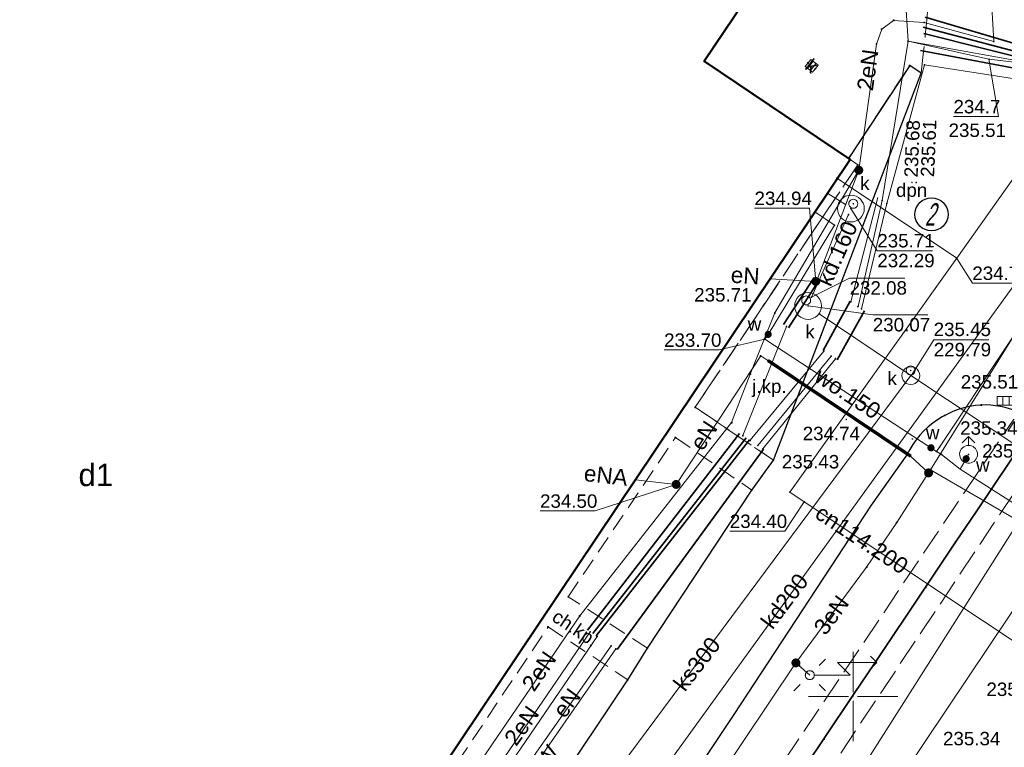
# Model space of a CAD drawing. Header units: metres. Extents: x 6603648 to 6604252, y 5739748 to 5740166.
# Tile 59 of 114: x 6603753 to 6603808, y 5740047 to 5740088. Entities that reach past the tile are written whole.
import ezdxf
from ezdxf.enums import TextEntityAlignment as Align

# ---------------------------------------------------------------- set-up
doc = ezdxf.new("R2010")
doc.units = ezdxf.units.M
doc.header["$PDSIZE"] = 0.75
for name, pattern in [('ARK_LIN', [50, 50, 0]), ('PRZER2-1', [1.5, 1, -0.5]), ('PRZER3-1', [2, 1.5, -0.5])]:
    doc.linetypes.add(name, pattern=pattern)
doc.layers.get('0').update_dxf_attribs({"linetype": 'CONTINUOUS'})
for name, color, linetype, lineweight, true_color in [('GESBZO', 7, 'CONTINUOUS', 50, 0x0a0909), ('GESBZO_O', 7, 'CONTINUOUS', 50, 0x0a0909), ('GSLKOU', 7, 'CONTINUOUS', 18, 0x0a0909), ('GSLKRW', 7, 'CONTINUOUS', 25, 0x0a0909), ('GSLTTR', 7, 'CONTINUOUS', 35, 0x0a0909), ('GSPPRB', 7, 'CONTINUOUS', 18, 0x0a0909), ('GSPWPS', 7, 'CONTINUOUS', 13, 0x0a0909), ('GSPWPS_O', 7, 'CONTINUOUS', 13, 0x0a0909), ('GSSKOA', 7, 'CONTINUOUS', 18, 0x0a0909), ('GSSKOA_O', 7, 'CONTINUOUS', 18, 0x0a0909), ('GSSKOD', 7, 'CONTINUOUS', 18, 0x0a0909), ('GSSKOD_O', 7, 'CONTINUOUS', 18, 0x0a0909), ('GULCNP', 7, 'CONTINUOUS', 18, 0xd200d2), ('GULCNP_O', 7, 'CONTINUOUS', 18, 0xd200d2), ('GULENN', 1, 'CONTINUOUS', 18, 0xff0000), ('GULENN_O', 1, 'CONTINUOUS', 18, 0xff0000), ('GULEOR', 1, 'CONTINUOUS', 35, 0xff0000), ('GULEWN', 1, 'CONTINUOUS', 18, 0xff0000), ('GULEWN_O', 1, 'CONTINUOUS', 18, 0xff0000), ('GULIPR', 7, 'CONTINUOUS', 18, 0x0a0909), ('GULKDK', 7, 'CONTINUOUS', 18, 0x0a0909), ('GULKDK_O', 7, 'CONTINUOUS', 18, 0x0a0909), ('GULKDP', 7, 'CONTINUOUS', 18, 0x803300), ('GULKDP_O', 7, 'CONTINUOUS', 18, 0x803300), ('GULKSP', 7, 'CONTINUOUS', 18, 0x803300), ('GULKSP_O', 7, 'CONTINUOUS', 18, 0x803300), ('GULWOP', 5, 'CONTINUOUS', 18, 0x0000ff), ('GULWOP_O', 5, 'CONTINUOUS', 18, 0x0000ff), ('GUPENP_O', 1, 'CONTINUOUS', 18, 0xff0000), ('GUPISL', 7, 'CONTINUOUS', 18, 0x0a0909), ('GUPKKS', 7, 'CONTINUOUS', 18, 0x0a0909), ('GUPKSD', 7, 'CONTINUOUS', 18, 0x803300), ('GUPKWZ', 7, 'CONTINUOUS', 18, 0x0a0909), ('GUPKWZ_O', 7, 'CONTINUOUS', 18, 0x0a0909), ('GUPWDT', 7, 'CONTINUOUS', 18, 0x0a0909), ('GUSIKP', 7, 'CONTINUOUS', 18, 0x0a0909)]:
    doc.layers.add(name, color=color, linetype=linetype, lineweight=lineweight, true_color=true_color)
for name, color, linetype, true_color in [('GUPCSH', 7, 'CONTINUOUS', 0xd200d2), ('GUPCSH_O', 7, 'CONTINUOUS', 0xd200d2), ('GUPESH', 1, 'CONTINUOUS', 0xff0000), ('GUPESH_O', 1, 'CONTINUOUS', 0xff0000), ('GUPEUI', 7, 'CONTINUOUS', 0x0a0909), ('GUPISH', 7, 'CONTINUOUS', 0x0a0909), ('GUPISH_O', 7, 'CONTINUOUS', 0x0a0909), ('GUPKSH', 7, 'CONTINUOUS', 0x803300), ('GUPKSH_O', 7, 'CONTINUOUS', 0x803300), ('GUPWSH', 5, 'CONTINUOUS', 0x0000ff), ('GUPWSH_O', 5, 'CONTINUOUS', 0x0000ff), ('GUPWZA', 7, 'CONTINUOUS', 0x0a0909), ('GUPWZA_O', 7, 'CONTINUOUS', 0x0a0909)]:
    doc.layers.add(name, color=color, linetype=linetype, true_color=true_color)
doc.layers.add('PKT_ARK', color=7, linetype='ARK_LIN', lineweight=18)
doc.styles.add('Arial', font='arial.ttf')
doc.styles.add('GEOS_050', font='GEOS_050', dxfattribs={"oblique": 15, "height": 2.5})

# ---------------------------------------------------------------- blocks, each defined once
blk = doc.blocks.new('GSPPRB0')
at = {"color": 0, "lineweight": 18}
blk.add_lwpolyline([(-0.007955, 0.0225), (0.007955, 0.0225), (0.0225, 0.007955), (0.0225, -0.007955), (0.007955, -0.0225), (-0.007955, -0.0225), (-0.0225, -0.007955), (-0.0225, 0.007955)], close=True, dxfattribs=at)
blk = doc.blocks.new('GUPISL1_5')
at = {"color": 0}
for points in [[(0.25, 0), (2.25, 0), (1.55, 0.7), (3.75, 0.7)], [(3.396745, 1.05234), (3.75, 0.7), (3.396745, 0.34766)]]:
    blk.add_lwpolyline(points, dxfattribs=at)
blk.add_lwpolyline([(0.25, 0), (0.241481, -0.064705), (0.216506, -0.125), (0.176777, -0.176777), (0.125, -0.216506), (0.064705, -0.241481), (0, -0.25), (-0.064705, -0.241481), (-0.125, -0.216506), (-0.176777, -0.176777), (-0.216506, -0.125), (-0.241481, -0.064705), (-0.25, 0), (-0.241481, 0.064705), (-0.216506, 0.125), (-0.176777, 0.176777), (-0.125, 0.216506), (-0.064705, 0.241481), (0, 0.25), (0.064705, 0.241481), (0.125, 0.216506), (0.176777, 0.176777), (0.216506, 0.125), (0.241481, 0.064705)], close=True, dxfattribs=at)
blk = doc.blocks.new('GUPISL1_4')
at = {"color": 0}
blk.add_lwpolyline([(0.25, 0), (0.241481, -0.064705), (0.216506, -0.125), (0.176777, -0.176777), (0.125, -0.216506), (0.064705, -0.241481), (0, -0.25), (-0.064705, -0.241481), (-0.125, -0.216506), (-0.176777, -0.176777), (-0.216506, -0.125), (-0.241481, -0.064705), (-0.25, 0), (-0.241481, 0.064705), (-0.216506, 0.125), (-0.176777, 0.176777), (-0.125, 0.216506), (-0.064705, 0.241481), (0, 0.25), (0.064705, 0.241481), (0.125, 0.216506), (0.176777, 0.176777), (0.216506, 0.125), (0.241481, 0.064705)], close=True, dxfattribs=at)
blk = doc.blocks.new('GUPISL1_10')
at = {"color": 0}
for points in [[(-0.883883, 0.883883), (-0.53033, 0.53033)], [(0.883883, 0.883883), (0.53033, 0.53033)], [(-0.883883, -0.883883), (-0.53033, -0.53033)], [(0.883883, -0.883883), (0.53033, -0.53033)]]:
    blk.add_lwpolyline(points, dxfattribs=at)
blk.add_lwpolyline([(0.25, 0), (0.234922, -0.085505), (0.19151, -0.160697), (0.125, -0.216507), (0.064705, -0.241482), (0, -0.25), (-0.064705, -0.241482), (-0.125, -0.216507), (-0.183262, -0.170042), (-0.225242, -0.10847), (-0.247207, -0.03726), (-0.247207, 0.03726), (-0.225242, 0.10847), (-0.183262, 0.170042), (-0.125, 0.216507), (-0.05563, 0.243732), (0.018682, 0.2493), (0.091335, 0.232718), (0.155872, 0.195458), (0.20656, 0.14083), (0.238893, 0.07369)], close=True, dxfattribs=at)
blk = doc.blocks.new('GUPESH1')
blk.add_hatch(color=0).paths.add_polyline_path([(0, 0.045), (-0.011647, 0.043467), (-0.0225, 0.038971), (-0.03182, 0.03182), (-0.038971, 0.0225), (-0.043467, 0.011647), (-0.045, 0), (-0.043467, -0.011647), (-0.038971, -0.0225), (-0.03182, -0.03182), (-0.0225, -0.038971), (-0.011647, -0.043467), (0, -0.045), (0.011647, -0.043467), (0.0225, -0.038971), (0.03182, -0.03182), (0.038971, -0.0225), (0.043467, -0.011647), (0.045, 0), (0.043467, 0.011647), (0.038971, 0.0225), (0.03182, 0.03182), (0.0225, 0.038971), (0.011647, 0.043467)])
blk = doc.blocks.new('GUPEUI1')
blk.add_hatch(color=0).paths.add_polyline_path([(0, 0.25), (-0.064705, 0.241481), (-0.125, 0.216506), (-0.176777, 0.176777), (-0.216506, 0.125), (-0.241481, 0.064705), (-0.25, 0), (-0.241481, -0.064705), (-0.216506, -0.125), (-0.176777, -0.176777), (-0.125, -0.216506), (-0.064705, -0.241481), (0, -0.25), (0.064705, -0.241481), (0.125, -0.216506), (0.176777, -0.176777), (0.216506, -0.125), (0.241481, -0.064705), (0.25, 0), (0.241481, 0.064705), (0.216506, 0.125), (0.176777, 0.176777), (0.125, 0.216506), (0.064705, 0.241481)])
blk = doc.blocks.new('GUPKWZ1_1')
at = {"color": 0}
blk.add_lwpolyline([(0.25, 0), (0.241481, -0.064705), (0.216506, -0.125), (0.176777, -0.176777), (0.125, -0.216506), (0.064705, -0.241481), (0, -0.25), (-0.064705, -0.241481), (-0.125, -0.216506), (-0.176777, -0.176777), (-0.216506, -0.125), (-0.241481, -0.064705), (-0.25, 0), (-0.241481, 0.064705), (-0.216506, 0.125), (-0.176777, 0.176777), (-0.125, 0.216506), (-0.064705, 0.241481), (0, 0.25), (0.064705, 0.241481), (0.125, 0.216506), (0.176777, 0.176777), (0.216506, 0.125), (0.241481, 0.064705)], close=True, dxfattribs=at)
blk = doc.blocks.new('GUPKKS1')
at = {"color": 0}
blk.add_lwpolyline([(0.5, -0.25), (-0.5, -0.25), (-0.5, 0.25), (0.5, 0.25)], close=True, dxfattribs=at)
for points in [[(-0.175, -0.25), (-0.175, 0.25)], [(0.175, -0.25), (0.175, 0.25)]]:
    blk.add_lwpolyline(points, dxfattribs=at)
blk = doc.blocks.new('GUPKSD1_1')
at = {"color": 0}
blk.add_lwpolyline([(0.5, 0), (0.482963, -0.12941), (0.433013, -0.25), (0.353553, -0.353553), (0.25, -0.433013), (0.12941, -0.482963), (0, -0.5), (-0.12941, -0.482963), (-0.25, -0.433013), (-0.353553, -0.353553), (-0.433013, -0.25), (-0.482963, -0.12941), (-0.5, 0), (-0.482963, 0.12941), (-0.433013, 0.25), (-0.353553, 0.353553), (-0.25, 0.433013), (-0.12941, 0.482963), (0, 0.5), (0.12941, 0.482963), (0.25, 0.433013), (0.353553, 0.353553), (0.433013, 0.25), (0.482963, 0.12941)], close=True, dxfattribs=at)
blk = doc.blocks.new('GUPWDT1')
at = {"color": 0}
blk.add_lwpolyline([(0.5, 0), (0.492404, -0.086824), (0.469846, -0.17101), (0.433013, -0.25), (0.383022, -0.321394), (0.321394, -0.383022), (0.25, -0.433013), (0.17101, -0.469846), (0.086824, -0.492404), (0, -0.5), (-0.086824, -0.492404), (-0.17101, -0.469846), (-0.25, -0.433013), (-0.32743, -0.377875), (-0.393027, -0.309079), (-0.444418, -0.229113), (-0.479746, -0.140866), (-0.497736, -0.047528), (-0.497736, 0.047528), (-0.479746, 0.140866), (-0.444418, 0.229113), (-0.393027, 0.309079), (-0.32743, 0.377875), (-0.25, 0.433013), (-0.163534, 0.4725), (-0.071157, 0.494911), (0.023791, 0.499434), (0.117879, 0.485906), (0.207708, 0.454816), (0.290028, 0.407288), (0.361867, 0.34504), (0.420627, 0.27032), (0.464184, 0.185831), (0.490964, 0.094626)], close=True, dxfattribs=at)
for points in [[(0.5, 0), (1, 0)], [(0.646447, 0.353553), (1, 0), (0.646447, -0.353553)]]:
    blk.add_lwpolyline(points, dxfattribs=at)
blk = doc.blocks.new('GUPWSH1')
blk.add_hatch(color=0).paths.add_polyline_path([(0, 0.045), (-0.011647, 0.043467), (-0.0225, 0.038971), (-0.03182, 0.03182), (-0.038971, 0.0225), (-0.043467, 0.011647), (-0.045, 0), (-0.043467, -0.011647), (-0.038971, -0.0225), (-0.03182, -0.03182), (-0.0225, -0.038971), (-0.011647, -0.043467), (0, -0.045), (0.011647, -0.043467), (0.0225, -0.038971), (0.03182, -0.03182), (0.038971, -0.0225), (0.043467, -0.011647), (0.045, 0), (0.043467, 0.011647), (0.038971, 0.0225), (0.03182, 0.03182), (0.0225, 0.038971), (0.011647, 0.043467)])
blk = doc.blocks.new('GUPKSH1')
blk.add_hatch(color=0).paths.add_polyline_path([(0, 0.045), (-0.011647, 0.043467), (-0.0225, 0.038971), (-0.03182, 0.03182), (-0.038971, 0.0225), (-0.043467, 0.011647), (-0.045, 0), (-0.043467, -0.011647), (-0.038971, -0.0225), (-0.03182, -0.03182), (-0.0225, -0.038971), (-0.011647, -0.043467), (0, -0.045), (0.011647, -0.043467), (0.0225, -0.038971), (0.03182, -0.03182), (0.038971, -0.0225), (0.043467, -0.011647), (0.045, 0), (0.043467, 0.011647), (0.038971, 0.0225), (0.03182, 0.03182), (0.0225, 0.038971), (0.011647, 0.043467)])
blk = doc.blocks.new('GUPWZA1')
blk.add_hatch(color=0).paths.add_polyline_path([(0, 0.2), (-0.051764, 0.193185), (-0.1, 0.173205), (-0.141421, 0.141421), (-0.173205, 0.1), (-0.193185, 0.051764), (-0.2, 0), (-0.193185, -0.051764), (-0.173205, -0.1), (-0.141421, -0.141421), (-0.1, -0.173205), (-0.051764, -0.193185), (0, -0.2), (0.051764, -0.193185), (0.1, -0.173205), (0.141421, -0.141421), (0.173205, -0.1), (0.193185, -0.051764), (0.2, 0), (0.193185, 0.051764), (0.173205, 0.1), (0.141421, 0.141421), (0.1, 0.173205), (0.051764, 0.193185)])
blk = doc.blocks.new('GUPISH1')
blk.add_hatch(color=0).paths.add_polyline_path([(0, 0.045), (-0.011647, 0.043467), (-0.0225, 0.038971), (-0.03182, 0.03182), (-0.038971, 0.0225), (-0.043467, 0.011647), (-0.045, 0), (-0.043467, -0.011647), (-0.038971, -0.0225), (-0.03182, -0.03182), (-0.0225, -0.038971), (-0.011647, -0.043467), (0, -0.045), (0.011647, -0.043467), (0.0225, -0.038971), (0.03182, -0.03182), (0.038971, -0.0225), (0.043467, -0.011647), (0.045, 0), (0.043467, 0.011647), (0.038971, 0.0225), (0.03182, 0.03182), (0.0225, 0.038971), (0.011647, 0.043467)])
blk = doc.blocks.new('GUPCSH1')
blk.add_hatch(color=0).paths.add_polyline_path([(0, 0.045), (-0.011647, 0.043467), (-0.0225, 0.038971), (-0.03182, 0.03182), (-0.038971, 0.0225), (-0.043467, 0.011647), (-0.045, 0), (-0.043467, -0.011647), (-0.038971, -0.0225), (-0.03182, -0.03182), (-0.0225, -0.038971), (-0.011647, -0.043467), (0, -0.045), (0.011647, -0.043467), (0.0225, -0.038971), (0.03182, -0.03182), (0.038971, -0.0225), (0.043467, -0.011647), (0.045, 0), (0.043467, 0.011647), (0.038971, 0.0225), (0.03182, 0.03182), (0.0225, 0.038971), (0.011647, 0.043467)])
blk = doc.blocks.new('GSPWPS1')
blk.add_hatch(color=0).paths.add_polyline_path([(0, 0.045), (-0.011647, 0.043467), (-0.0225, 0.038971), (-0.03182, 0.03182), (-0.038971, 0.0225), (-0.043467, 0.011647), (-0.045, 0), (-0.043467, -0.011647), (-0.038971, -0.0225), (-0.03182, -0.03182), (-0.0225, -0.038971), (-0.011647, -0.043467), (0, -0.045), (0.011647, -0.043467), (0.0225, -0.038971), (0.03182, -0.03182), (0.038971, -0.0225), (0.043467, -0.011647), (0.045, 0), (0.043467, 0.011647), (0.038971, 0.0225), (0.03182, 0.03182), (0.0225, 0.038971), (0.011647, 0.043467)])
blk = doc.blocks.new('GULKDK2')
at = {"color": 0}
blk.add_lwpolyline([(0, 0.25), (0, -0.25)], dxfattribs=at)
blk = doc.blocks.new('GULKDK1')
at = {"color": 0}
blk.add_lwpolyline([(0, 0.25), (0, -0.25)], dxfattribs=at)
blk = doc.blocks.new('ASS_SYM', base_point=(826.5, 303.25))
at = {"layer": 'PKT_ARK'}
for p, q in [((826.5, 303.5), (826.5, 305.75)), ((826.25, 303.25), (824, 303.25)), ((826.75, 303.25), (829, 303.25)), ((826.5, 303), (826.5, 300.75))]:
    blk.add_line(p, q, dxfattribs=at)
blk.add_point((826.5, 303.25), dxfattribs=at)
blk.add_point((826.5, 303.25), dxfattribs=at)

msp = doc.modelspace()

# ---------------------------------------------------------------- linework, layer by layer
msp.add_circle((6603804.379, 5740076.93), 0.928)
at = {"layer": 'GESBZO', "color": 18, "linetype": 'Continuous', "lineweight": 50, "true_color": 0x0a0909}
msp.add_lwpolyline([(6603761.366, 5740113.074), (6603795.022, 5740090.472), (6603791.683, 5740085.493), (6603799.835, 5740079.991), (6603757.379, 5740016.708), (6603715.538, 5740044.785)], close=True, dxfattribs=at)
at = {"layer": 'GSLKOU', "color": 18, "linetype": 'PRZER3-1', "lineweight": 18, "true_color": 0x0a0909}
for points in [[(6603809.243, 5740065.882), (6603754.818, 5739984.99)], [(6603811.237, 5740064.731), (6603757.034, 5739983.47)]]:
    msp.add_lwpolyline(points, dxfattribs=at)
at = {"layer": 'GSLKRW', "color": 18, "linetype": 'Continuous', "lineweight": 25, "true_color": 0x0a0909}
for points in [[(6603803.8, 5740084.82), (6603803.16, 5740085.24), (6603799.742, 5740080.054)], [(6603753.371, 5740000.151), (6603765.668, 5740018.361), (6603766.655, 5740019.953), (6603778.475, 5740037.568), (6603779.066, 5740038.432), (6603787.402, 5740050.94), (6603788.507, 5740052.702), (6603794.339, 5740061.531), (6603795.553, 5740063.198), (6603803.8, 5740084.82)]]:
    msp.add_lwpolyline(points, dxfattribs=at)
msp.add_lwpolyline([(6603809.243, 5740065.882, 0.116601), (6603807.165, 5740066.28, 0.272106), (6603803.01, 5740063.496), (6603801.016, 5740060.696), (6603793.328, 5740048.989), (6603771.753, 5740016.61), (6603767.45, 5740010.203), (6603754.319, 5739990.676, 0.390296), (6603754.818, 5739984.99)], format="xyb", dxfattribs=at)
at = {"layer": 'GSLTTR', "color": 18, "linetype": 'Continuous', "lineweight": 35, "true_color": 0x0a0909}
msp.add_lwpolyline([(6603809.69, 5740064.5), (6603806.88, 5740060.32), (6603805.72, 5740058.63), (6603804.05, 5740056.1), (6603801.2, 5740051.85), (6603800.05, 5740050.17), (6603798.37, 5740047.63), (6603795.52, 5740043.39)], dxfattribs=at)
at = {"layer": 'GSSKOA', "color": 18, "linetype": 'PRZER3-1', "lineweight": 18, "true_color": 0x0a0909}
msp.add_lwpolyline([(6603803.8, 5740084.82), (6603803.16, 5740085.24), (6603799.742, 5740080.054), (6603791.683, 5740085.493), (6603795.022, 5740090.472), (6603761.366, 5740113.074), (6603767.16, 5740121.58), (6603769.2, 5740120.24), (6603770.58, 5740119.31), (6603772.39, 5740118.11), (6603775.56, 5740115.96), (6603778, 5740114.35), (6603781.85, 5740111.72), (6603784.24, 5740110.16), (6603788.19, 5740107.47), (6603790.63, 5740105.87), (6603794.75, 5740103.06), (6603797.19, 5740101.47), (6603801.4, 5740098.6), (6603803.01, 5740099.18), (6603804.27, 5740101.79), (6603804.53, 5740101.67, -0.037289)], format="xyb", close=True, dxfattribs=at)
msp.add_lwpolyline([(6603799.835, 5740079.991), (6603800.26, 5740079.699), (6603791.176, 5740066.154), (6603795.553, 5740063.198), (6603803.8, 5740084.82), (6603803.16, 5740085.24), (6603799.742, 5740080.054)], close=True, dxfattribs=at)
at = {"layer": 'GSSKOD', "color": 18, "linetype": 'PRZER2-1', "lineweight": 18, "true_color": 0x0a0909}
msp.add_lwpolyline([(6603770.778, 5740036.68), (6603771.22, 5740036.354), (6603782.951, 5740053.885), (6603787.402, 5740050.94), (6603788.507, 5740052.702), (6603784.086, 5740055.567), (6603790.066, 5740064.469), (6603794.339, 5740061.531), (6603795.553, 5740063.198), (6603791.176, 5740066.154), (6603800.26, 5740079.699), (6603799.835, 5740079.991)], close=True, dxfattribs=at)
at = {"layer": 'GULCNP', "color": 212, "linetype": 'Continuous', "lineweight": 18, "true_color": 0xd200d2}
for points in [[(6603823.96, 5740123.353), (6603823.805, 5740120.252), (6603825.79, 5740120.182), (6603825.634, 5740117.49), (6603825.216, 5740110.493), (6603825.054, 5740107.861), (6603827.955, 5740105.758), (6603805.789, 5740074.476)], [(6603805.789, 5740074.476), (6603799.125, 5740078.933)], [(6603805.789, 5740074.476), (6603796.472, 5740061.415), (6603797.26, 5740060.867)], [(6603812.191, 5740050.958), (6603797.26, 5740060.867)]]:
    msp.add_lwpolyline(points, dxfattribs=at)
at = {"layer": 'GULENN', "color": 1, "linetype": 'Continuous', "lineweight": 18, "true_color": 0xff0000}
for points in [[(6603799.742, 5740091.786), (6603801.76, 5740091.59), (6603802.24, 5740092.02), (6603802.831, 5740090.348), (6603803.067, 5740086.602), (6603810.766, 5740085.216), (6603811.044, 5740080.851), (6603813.297, 5740078.195), (6603814.573, 5740076.45), (6603814.83, 5740076.951)], [(6603807.86, 5740086.58), (6603803.966, 5740087.65), (6603802.263, 5740087.766), (6603801.596, 5740087.271), (6603801.307, 5740086.441), (6603800.318, 5740079.397)], [(6603800.273, 5740071.783), (6603801.625, 5740077.701), (6603803.067, 5740086.602), (6603807.591, 5740085.594), (6603810.766, 5740085.216), (6603814.42, 5740083.569)], [(6603800.318, 5740079.397), (6603795.622, 5740071.423), (6603794.255, 5740068.006), (6603793.21, 5740065.297), (6603784.722, 5740054.499), (6603777.097, 5740043.321), (6603767.733, 5740028.993), (6603763.288, 5740022.216), (6603757.981, 5740013.095)], [(6603800.318, 5740079.397), (6603797.982, 5740073.287)], [(6603814.24, 5740078.594), (6603804.327, 5740062.662)], [(6603799.868, 5740072.045), (6603801.381, 5740077.866)], [(6603795.369, 5740073.335), (6603797.914, 5740073.182)], [(6603793.836, 5740064.572), (6603796.275, 5740070.663)], [(6603795.242, 5740068.771), (6603794.837, 5740069.033), (6603790.11, 5740061.847)], [(6603794.242, 5740064.311), (6603798.363, 5740069.294)], [(6603794.677, 5740064.019), (6603798.778, 5740069.012)], [(6603804.217, 5740062.492), (6603803.211, 5740063.42)], [(6603804.217, 5740062.492), (6603802.435, 5740059.724), (6603800.755, 5740057.23), (6603796.801, 5740051.879)], [(6603804.217, 5740062.492), (6603804.327, 5740062.662), (6603815.641, 5740056.098)], [(6603790.11, 5740061.847), (6603787.837, 5740062.108)], [(6603768.076, 5740028.379), (6603785.304, 5740053.609)], [(6603768.461, 5740028.127), (6603785.689, 5740053.357)], [(6603768.917, 5740027.822), (6603786.48, 5740052.833)], [(6603796.801, 5740051.879), (6603779, 5740025.287), (6603780.328, 5740025.437), (6603779, 5740025.287), (6603768.546, 5740009.905)], [(6603796.801, 5740051.879), (6603797.579, 5740051.194)]]:
    msp.add_lwpolyline(points, dxfattribs=at)
at = {"layer": 'GULEOR', "color": 1, "linetype": 'Continuous', "lineweight": 35, "true_color": 0xff0000}
for points in [[(6603804.031, 5740087.936), (6603810.711, 5740085.975)], [(6603810.568, 5740085.642), (6603803.921, 5740087.387)], [(6603810.613, 5740085.363), (6603803.948, 5740087.03)], [(6603803.767, 5740086.086), (6603810.483, 5740084.822)], [(6603797.83, 5740073.394), (6603796.112, 5740070.779)], [(6603796.386, 5740070.595), (6603798.084, 5740073.229)], [(6603798.322, 5740069.323), (6603799.837, 5740072.074)], [(6603800.628, 5740071.55), (6603799.113, 5740068.799)], [(6603795.214, 5740068.73), (6603803.184, 5740063.379)], [(6603803.239, 5740063.462), (6603795.27, 5740068.813)], [(6603793.654, 5740064.689), (6603785.162, 5740053.706)], [(6603785.456, 5740053.512), (6603794.029, 5740064.446)], [(6603785.638, 5740053.396), (6603794.201, 5740064.33)], [(6603794.992, 5740063.815), (6603786.814, 5740052.619)]]:
    msp.add_lwpolyline(points, dxfattribs=at)
at = {"layer": 'GULEWN', "color": 1, "linetype": 'Continuous', "lineweight": 18, "true_color": 0xff0000}
for points in [[(6603800.466, 5740071.657), (6603801.878, 5740077.536), (6603803.983, 5740085.28), (6603812.155, 5740084.015), (6603814.325, 5740083.337)], [(6603794.951, 5740063.835), (6603799.011, 5740068.867)], [(6603769.313, 5740027.564), (6603786.743, 5740052.658)]]:
    msp.add_lwpolyline(points, dxfattribs=at)
at = {"layer": 'GULIPR', "color": 18, "linetype": 'Continuous', "lineweight": 18, "true_color": 0x0a0909}
msp.add_lwpolyline([(6603968.619, 5740144.814), (6603975.25, 5740116.21), (6603975.36, 5740113.47), (6603975.12, 5740112.55), (6603973.98, 5740112.37), (6603950.48, 5740113.94), (6603946.84, 5740115.52), (6603849.45, 5740122.18), (6603848.6, 5740122), (6603848.27, 5740121.27), (6603845.59, 5740105.6), (6603845.42, 5740103.94), (6603844.83, 5740102.79), (6603829.34, 5740084.41), (6603811.06, 5740057.99), (6603764.25, 5739988.16), (6603763.98, 5739987.31), (6603764.04, 5739986.41), (6603764.26, 5739984.35), (6603764.21, 5739983.52), (6603763.9, 5739982.8), (6603750.78, 5739962.8)], dxfattribs=at)
at = {"layer": 'GULKDK', "color": 18, "linetype": 'Continuous', "lineweight": 18, "true_color": 0x0a0909}
for points in [[(6603798.044, 5740085.257), (6603797.634, 5740085.577)], [(6603797.736, 5740084.863), (6603797.326, 5740085.183)]]:
    msp.add_lwpolyline(points, dxfattribs=at)
at = {"layer": 'GULKDP', "color": 36, "linetype": 'Continuous', "lineweight": 18, "true_color": 0x803300}
for points in [[(6603764.477, 5739907.103), (6603762.949, 5739907.983), (6603754.079, 5739913.346), (6603717.161, 5739937.74), (6603730.219, 5739957.456), (6603752.8, 5739993.086), (6603781.546, 5740035.03), (6603814.503, 5740080.605)], [(6603799.569, 5740077.475), (6603798.586, 5740078.095)], [(6603797.672, 5740072.305), (6603799.741, 5740076.915)]]:
    msp.add_lwpolyline(points, dxfattribs=at)
at = {"layer": 'GULKSP', "color": 36, "linetype": 'Continuous', "lineweight": 18, "true_color": 0x803300}
for points in [[(6603803.221, 5740067.921), (6603798.111, 5740071.378)], [(6603748.516, 5739988.769), (6603772.737, 5740026.902), (6603803.221, 5740067.921)], [(6603975.031, 5740059.873), (6603949.017, 5740019.863), (6603925.818, 5739984.651), (6603917.322, 5739990.531), (6603912.316, 5739994.093), (6603899.365, 5740003.193), (6603888.891, 5740010.562), (6603858.459, 5740032.251), (6603842.116, 5740042.333), (6603837.272, 5740045.441), (6603827.271, 5740052.006), (6603822.993, 5740054.819), (6603803.221, 5740067.921)]]:
    msp.add_lwpolyline(points, dxfattribs=at)
at = {"layer": 'GULWOP', "color": 5, "linetype": 'Continuous', "lineweight": 18, "true_color": 0x0000ff}
for points in [[(6603813.944, 5740120.047), (6603813.893, 5740119.805), (6603813.972, 5740117.528), (6603817.18, 5740100.404), (6603817.229, 5740100.163), (6603817.282, 5740099.884), (6603819.808, 5740086.418), (6603804.827, 5740063.928), (6603804.665, 5740063.685)], [(6603795.058, 5740069.968), (6603795.255, 5740070.226), (6603798.962, 5740076.324), (6603797.861, 5740077.072)], [(6603804.93, 5740063.515), (6603804.665, 5740063.685), (6603804.35, 5740063.89), (6603795.058, 5740069.968)], [(6603804.93, 5740063.515), (6603805.98, 5740062.689), (6603809.624, 5740060.378)], [(6603805.98, 5740062.689), (6603806.315, 5740063.282), (6603806.45, 5740063.525)], [(6603809.624, 5740060.378), (6603784.117, 5740020.202), (6603782.444, 5740017.547), (6603756.892, 5739979.065), (6603756.933, 5739977.506), (6603756.52, 5739976.667)]]:
    msp.add_lwpolyline(points, dxfattribs=at)
at = {"layer": 'GUPCSH_O', "color": 212, "linetype": 'Continuous', "lineweight": 13, "true_color": 0xd200d2, "flags": 128}
for points in [[(6603805.788, 5740074.465), (6603806.661, 5740073.093), (6603809.741, 5740073.093)], [(6603797.26, 5740060.867), (6603796.19, 5740059.241), (6603793.11, 5740059.241)]]:
    msp.add_lwpolyline(points, dxfattribs=at)
at = {"layer": 'GUPESH_O', "color": 1, "linetype": 'Continuous', "lineweight": 13, "true_color": 0xff0000, "flags": 128}
for points in [[(6603807.86, 5740086.58), (6603807.746, 5740088.516), (6603805.226, 5740088.516)], [(6603807.591, 5740085.594), (6603808.125, 5740082.397), (6603805.605, 5740082.397)], [(6603797.914, 5740073.182), (6603797.57, 5740077.278), (6603794.49, 5740077.278)], [(6603785.584, 5740060.367), (6603790.11, 5740061.847)], [(6603782.504, 5740060.367), (6603782.504, 5740060.367), (6603785.584, 5740060.367)]]:
    msp.add_lwpolyline(points, dxfattribs=at)
at = {"layer": 'GUPKSH_O', "color": 36, "linetype": 'Continuous', "lineweight": 13, "true_color": 0x803300, "flags": 128}
for points in [[(6603799.873, 5740077.254), (6603801.352, 5740074.898), (6603804.432, 5740074.898)], [(6603797.672, 5740072.305), (6603799.803, 5740073.369), (6603802.883, 5740073.369)], [(6603797.484, 5740071.816), (6603801.1, 5740071.315), (6603804.18, 5740071.315)], [(6603803.244, 5740067.92), (6603804.504, 5740069.923), (6603807.584, 5740069.923)]]:
    msp.add_lwpolyline(points, dxfattribs=at)
at = {"layer": 'GUPWSH_O', "color": 5, "linetype": 'Continuous', "lineweight": 13, "true_color": 0x0000ff, "flags": 128}
msp.add_lwpolyline([(6603795.058, 5740069.968), (6603792.517, 5740069.358), (6603789.437, 5740069.358)], dxfattribs=at)
at = {"layer": 'GUSIKP', "color": 36, "linetype": 'Continuous', "lineweight": 18, "true_color": 0x803300}
for points in [[(6603799.873, 5740076.504, -1), (6603799.873, 5740078.004, -1)], [(6603797.484, 5740071.066, -1), (6603797.484, 5740072.566, -1)]]:
    msp.add_lwpolyline(points, format="xyb", close=True, dxfattribs=at)

# ---------------------------------------------------------------- block references
at = {"layer": 'GSPPRB', "color": 18, "linetype": 'Continuous', "lineweight": 18, "true_color": 0x0a0909, "rotation": 90}
for p in [(6603802.263, 5740087.766), (6603803.966, 5740087.65), (6603801.596, 5740087.271), (6603803.067, 5740086.602), (6603801.307, 5740086.441), (6603791.683, 5740085.493), (6603797.48, 5740085.38), (6603797.89, 5740085.06), (6603803.16, 5740085.24), (6603803.983, 5740085.28), (6603803.8, 5740084.82), (6603799.742, 5740080.054), (6603799.835, 5740079.991), (6603800.26, 5740079.699), (6603799.569, 5740077.475), (6603801.625, 5740077.701), (6603801.878, 5740077.536), (6603799.741, 5740076.915), (6603798.962, 5740076.324), (6603805.789, 5740074.476), (6603797.982, 5740073.287), (6603797.672, 5740072.305), (6603799.868, 5740072.045), (6603800.273, 5740071.783), (6603800.466, 5740071.657), (6603795.622, 5740071.423), (6603798.111, 5740071.378), (6603796.275, 5740070.663), (6603795.058, 5740069.968), (6603794.837, 5740069.033), (6603798.363, 5740069.294), (6603798.778, 5740069.012), (6603795.242, 5740068.771), (6603799.011, 5740068.867), (6603794.255, 5740068.006), (6603791.176, 5740066.154), (6603807.165, 5740066.28), (6603805.116, 5740065.699), (6603793.21, 5740065.297), (6603793.836, 5740064.572), (6603790.066, 5740064.469), (6603794.242, 5740064.311), (6603794.677, 5740064.019), (6603794.951, 5740063.835), (6603803.01, 5740063.496), (6603803.211, 5740063.42), (6603804.665, 5740063.685), (6603804.827, 5740063.928), (6603804.93, 5740063.515), (6603795.553, 5740063.198), (6603804.327, 5740062.662), (6603794.339, 5740061.531), (6603796.472, 5740061.415), (6603797.26, 5740060.867), (6603806.88, 5740060.32), (6603802.435, 5740059.724), (6603805.72, 5740058.63), (6603800.755, 5740057.23), (6603804.05, 5740056.1), (6603784.086, 5740055.567), (6603784.722, 5740054.499), (6603782.951, 5740053.885), (6603785.304, 5740053.609), (6603785.689, 5740053.357), (6603786.48, 5740052.833), (6603786.743, 5740052.658), (6603788.507, 5740052.702), (6603801.2, 5740051.85), (6603787.402, 5740050.94), (6603800.05, 5740050.17), (6603798.37, 5740047.63)]:
    msp.add_blockref('GSPPRB0', p, dxfattribs=at)
at = {"layer": 'GSPWPS', "color": 18, "linetype": 'Continuous', "lineweight": 13, "true_color": 0x0a0909, "rotation": 90}
for p in [(6603803.8, 5740084.82), (6603803.29, 5740078.707), (6603803.525, 5740078.711), (6603795.553, 5740063.198)]:
    msp.add_blockref('GSPWPS1', p, dxfattribs=at)
at = {"layer": 'GULKDK', "color": 18, "linetype": 'Continuous', "lineweight": 18, "true_color": 0x0a0909, "rotation": 142.0283961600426}
for name, p in [('GULKDK1', (6603797.48, 5740085.38)), ('GULKDK2', (6603797.606, 5740085.282)), ('GULKDK2', (6603797.606, 5740085.282)), ('GULKDK2', (6603797.764, 5740085.158)), ('GULKDK2', (6603797.764, 5740085.158)), ('GULKDK1', (6603797.89, 5740085.06))]:
    msp.add_blockref(name, p, dxfattribs=at)
at = {"layer": 'GUPCSH', "color": 212, "linetype": 'Continuous', "lineweight": 5, "true_color": 0xd200d2, "rotation": 90}
for p in [(6603799.09, 5740078.96), (6603805.789, 5740074.476), (6603797.26, 5740060.867)]:
    msp.add_blockref('GUPCSH1', p, dxfattribs=at)
at = {"layer": 'GUPESH', "color": 1, "linetype": 'Continuous', "lineweight": 5, "true_color": 0xff0000, "rotation": 90}
for p in [(6603803.067, 5740086.602), (6603807.86, 5740086.58), (6603807.591, 5740085.594), (6603800.318, 5740079.397), (6603801.625, 5740077.701), (6603801.878, 5740077.536), (6603797.914, 5740073.182), (6603794.837, 5740069.033), (6603804.327, 5740062.662), (6603790.11, 5740061.847)]:
    msp.add_blockref('GUPESH1', p, dxfattribs=at)
at = {"layer": 'GUPEUI', "color": 18, "linetype": 'Continuous', "lineweight": 5, "true_color": 0x0a0909, "rotation": 90}
for p in [(6603800.318, 5740079.397), (6603797.914, 5740073.182), (6603804.217, 5740062.492), (6603790.11, 5740061.847), (6603796.801, 5740051.879)]:
    msp.add_blockref('GUPEUI1', p, dxfattribs=at)
at = {"layer": 'GUPISH', "color": 18, "linetype": 'Continuous', "lineweight": 5, "true_color": 0x0a0909, "rotation": 90}
msp.add_blockref('GUPISH1', (6603799.62, 5740065.47), dxfattribs=at)
at = {"layer": 'GUPISL', "color": 18, "linetype": 'Continuous', "lineweight": 18, "true_color": 0x0a0909}
for name, rotation in [('GUPISL1_10', 90), ('GUPISL1_5', 359.9999974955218), ('GUPISL1_4', 90)]:
    msp.add_blockref(name, (6603797.579, 5740051.194), dxfattribs=dict(at, rotation=rotation))
at = {"layer": 'GUPKKS', "color": 18, "linetype": 'Continuous', "lineweight": 18, "true_color": 0x0a0909, "rotation": 359.9999974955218}
msp.add_blockref('GUPKKS1', (6603808.543, 5740066.514), dxfattribs=at)
at = {"layer": 'GUPKSD', "color": 36, "linetype": 'Continuous', "lineweight": 18, "true_color": 0x803300, "rotation": 90}
msp.add_blockref('GUPKSD1_1', (6603803.221, 5740067.921), dxfattribs=at)
at = {"layer": 'GUPKSH', "color": 36, "linetype": 'Continuous', "lineweight": 5, "true_color": 0x803300, "rotation": 90}
for p in [(6603799.569, 5740077.475), (6603799.873, 5740077.254), (6603800.01, 5740077.52), (6603797.672, 5740072.305), (6603797.376, 5740072.125), (6603797.484, 5740071.816), (6603803.215, 5740068.211), (6603803.221, 5740067.921)]:
    msp.add_blockref('GUPKSH1', p, dxfattribs=at)
at = {"layer": 'GUPKWZ', "color": 18, "linetype": 'Continuous', "lineweight": 18, "true_color": 0x0a0909, "rotation": 90}
for p in [(6603800.01, 5740077.52), (6603797.376, 5740072.125), (6603803.215, 5740068.211)]:
    msp.add_blockref('GUPKWZ1_1', p, dxfattribs=at)
at = {"layer": 'GUPWDT', "color": 18, "linetype": 'Continuous', "lineweight": 18, "true_color": 0x0a0909, "rotation": 90}
msp.add_blockref('GUPWDT1', (6603806.45, 5740063.525), dxfattribs=at)
at = {"layer": 'GUPWSH', "color": 5, "linetype": 'Continuous', "lineweight": 5, "true_color": 0x0000ff, "rotation": 90}
for p in [(6603795.058, 5740069.968), (6603803.312, 5740064.382), (6603804.665, 5740063.685), (6603806.45, 5740063.525), (6603806.315, 5740063.282)]:
    msp.add_blockref('GUPWSH1', p, dxfattribs=at)
at = {"layer": 'GUPWZA', "color": 18, "linetype": 'Continuous', "lineweight": 5, "true_color": 0x0a0909}
for p, rotation in [((6603795.255, 5740070.226), 90), ((6603804.35, 5740063.89), 90), ((6603806.315, 5740063.282), 234.4426175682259)]:
    msp.add_blockref('GUPWZA1', p, dxfattribs=dict(at, rotation=rotation))
at = {"layer": 'PKT_ARK', "linetype": 'Continuous'}
msp.add_blockref('ASS_SYM', (6603800, 5740050), dxfattribs=at)

# ---------------------------------------------------------------- texts
at = {"style": 'GEOS_050', "oblique": 15, "width": 0.6}
msp.add_text('2', height=1.25, rotation=360, dxfattribs=at).set_placement((6603804.012, 5740076.3))
at = {"layer": 'GESBZO_O', "color": 18, "linetype": 'Continuous', "lineweight": 0, "true_color": 0x0a0909, "style": 'Arial'}
msp.add_text('d1', height=1.25, rotation=360, dxfattribs=at).set_placement((6603757.686, 5740061.754), align=Align.CENTER)
at = {"layer": 'GSPWPS_O', "color": 18, "linetype": 'Continuous', "lineweight": 0, "true_color": 0x0a0909, "style": 'Arial'}
for s, rotation, p in [('235.68', 87.5003, (6603803.6, 5740078.981)), ('235.61', 87.5003, (6603804.52, 5740079.002)), ('235.43', 360, (6603796.017, 5740062.74))]:
    msp.add_text(s, height=0.75, rotation=rotation, dxfattribs=at).set_placement(p)
at = {"layer": 'GSSKOA_O', "color": 18, "linetype": 'Continuous', "lineweight": 0, "true_color": 0x0a0909, "style": 'Arial'}
msp.add_text('j.kp.', height=0.75, rotation=360, dxfattribs=at).set_placement((6603795.323, 5740066.953), align=Align.CENTER)
at = {"layer": 'GSSKOD_O', "color": 18, "linetype": 'Continuous', "lineweight": 0, "true_color": 0x0a0909, "style": 'Arial'}
msp.add_text('ch.kp.', height=0.75, rotation=326.2083, dxfattribs=at).set_placement((6603784.27, 5740053.499), align=Align.CENTER)
at = {"layer": 'GULCNP_O', "color": 212, "linetype": 'Continuous', "lineweight": 0, "true_color": 0xd200d2, "style": 'Arial'}
msp.add_text('cn114.200', height=0.9, rotation=326.4294, dxfattribs=at).set_placement((6603800.239, 5740058.409), align=Align.CENTER)
at = {"layer": 'GULENN_O', "color": 1, "linetype": 'Continuous', "lineweight": 0, "true_color": 0xff0000, "style": 'Arial'}
for s, rotation, p in [('2eN', 82.0097, (6603801.257, 5740084.934)), ('eN', 356.5546, (6603793.944, 5740073.067)), ('eN', 56.6635, (6603792.027, 5740064.332)), ('eNA', 353.4548, (6603786.135, 5740061.905)), ('3eN', 53.5374, (6603799.14, 5740054.287)), ('2eN', 55.6862, (6603782.819, 5740051.164)), ('eN', 53.7761, (6603784.358, 5740049.376)), ('2eN', 54.5255, (6603781.842, 5740048.114))]:
    msp.add_text(s, height=0.9, rotation=rotation, dxfattribs=at).set_placement(p, align=Align.CENTER)
at = {"layer": 'GULEWN_O', "color": 1, "linetype": 'Continuous', "lineweight": 0, "true_color": 0xff0000, "style": 'Arial'}
msp.add_text('2eW', height=0.9, rotation=54.0678, dxfattribs=at).set_placement((6603782.882, 5740045.81), align=Align.CENTER)
at = {"layer": 'GULKDK_O', "color": 18, "linetype": 'Continuous', "lineweight": 0, "true_color": 0x0a0909, "style": 'Arial'}
msp.add_text('k', height=0.75, rotation=322.0284, dxfattribs=at).set_placement((6603797.454, 5740084.924), align=Align.CENTER)
at = {"layer": 'GULKDP_O', "color": 36, "linetype": 'Continuous', "lineweight": 0, "true_color": 0x803300, "style": 'Arial'}
for s, rotation, p in [('kd.160', 65.8291, (6603799.51, 5740074.559)), ('kd200', 52.9793, (6603796.525, 5740055.062))]:
    msp.add_text(s, height=0.9, rotation=rotation, dxfattribs=at).set_placement(p, align=Align.CENTER)
at = {"layer": 'GULKSP_O', "color": 36, "linetype": 'Continuous', "lineweight": 0, "true_color": 0x803300, "style": 'Arial'}
msp.add_text('ks300', height=0.9, rotation=52.2332, dxfattribs=at).set_placement((6603791.625, 5740051.548), align=Align.CENTER)
at = {"layer": 'GULWOP_O', "color": 5, "linetype": 'Continuous', "lineweight": 0, "true_color": 0x0000ff, "style": 'Arial'}
msp.add_text('wo.150', height=0.9, rotation=326.8109, dxfattribs=at).set_placement((6603799.458, 5740066.552), align=Align.CENTER)
at = {"layer": 'GUPCSH_O', "color": 212, "linetype": 'Continuous', "lineweight": 0, "true_color": 0xd200d2, "style": 'Arial'}
for s, p in [('234.75', (6603806.661, 5740073.265)), ('234.40', (6603793.11, 5740059.413)), ('235.59', (6603807.448, 5740050.03))]:
    msp.add_text(s, height=0.75, rotation=360, dxfattribs=at).set_placement(p)
at = {"layer": 'GUPENP_O', "color": 1, "linetype": 'Continuous', "lineweight": 0, "true_color": 0xff0000, "style": 'Arial'}
msp.add_text('dpn', height=0.75, rotation=360, dxfattribs=at).set_placement((6603804.141, 5740077.907), align=Align.RIGHT)
at = {"layer": 'GUPESH_O', "color": 1, "linetype": 'Continuous', "lineweight": 0, "true_color": 0xff0000, "style": 'Arial'}
for s, p in [('234.7', (6603805.605, 5740082.569)), ('234.94', (6603794.49, 5740077.45)), ('234.50', (6603782.504, 5740060.54))]:
    msp.add_text(s, height=0.75, rotation=360, dxfattribs=at).set_placement(p)
at = {"layer": 'GUPISH_O', "color": 18, "linetype": 'Continuous', "lineweight": 0, "true_color": 0x0a0909, "style": 'Arial'}
msp.add_text('234.74', height=0.75, rotation=360, dxfattribs=at).set_placement((6603797.182, 5740064.314))
at = {"layer": 'GUPKSH_O', "color": 36, "linetype": 'Continuous', "lineweight": 0, "true_color": 0x803300, "style": 'Arial'}
for s, p in [('235.51', (6603805.334, 5740081.251)), ('235.71', (6603801.351, 5740075.083)), ('232.29', (6603801.352, 5740073.976)), ('235.71', (6603791.119, 5740072.062)), ('232.08', (6603799.803, 5740072.446)), ('230.07', (6603801.1, 5740070.392)), ('235.45', (6603804.5, 5740070.13)), ('229.79', (6603804.504, 5740069.001)), ('235.51', (6603806.015, 5740067.199)), ('235.34', (6603805.023, 5740047.276))]:
    msp.add_text(s, height=0.75, rotation=360, dxfattribs=at).set_placement(p)
at = {"layer": 'GUPKWZ_O', "color": 18, "linetype": 'Continuous', "lineweight": 0, "true_color": 0x0a0909, "style": 'Arial'}
for p in [(6603800.918, 5740078.286), (6603797.851, 5740070.001), (6603802.447, 5740067.397)]:
    msp.add_text('k', height=0.75, rotation=360, dxfattribs=at).set_placement(p, align=Align.RIGHT)
at = {"layer": 'GUPWSH_O', "color": 5, "linetype": 'Continuous', "lineweight": 0, "true_color": 0x0000ff, "style": 'Arial'}
for s, p in [('233.70', (6603789.437, 5740069.53)), ('235.34', (6603805.981, 5740064.62)), ('235.36', (6603807.208, 5740063.345))]:
    msp.add_text(s, height=0.75, rotation=360, dxfattribs=at).set_placement(p)
at = {"layer": 'GUPWZA_O', "color": 18, "linetype": 'Continuous', "lineweight": 0, "true_color": 0x0a0909, "style": 'Arial'}
for p in [(6603794.868, 5740070.428), (6603804.825, 5740064.364), (6603807.625, 5740062.553)]:
    msp.add_text('w', height=0.75, rotation=360, dxfattribs=at).set_placement(p, align=Align.RIGHT)

doc.saveas('drawing.dxf')
